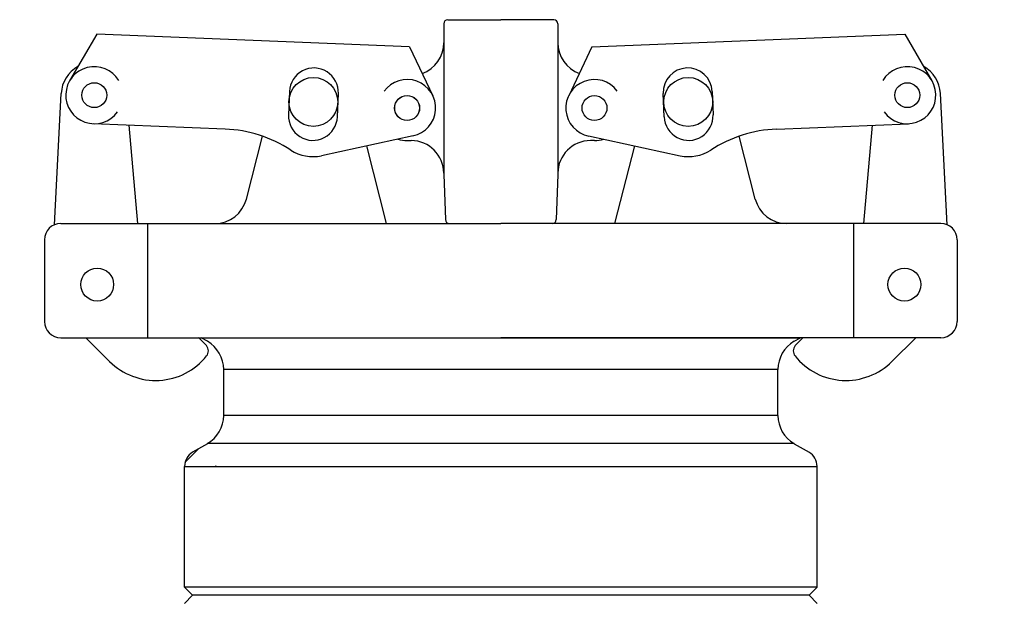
# Model space of a CAD drawing. Extents: x -169 to 6736, y -208 to 3022.
# Tile 239 of 256: x 1562.47 to 1570.02, y 976.58 to 981.03. Entities that reach past the tile are written whole.
import ezdxf

# ---------------------------------------------------------------- set-up
doc = ezdxf.new("R2010")
doc.units = 0
doc.header["$MEASUREMENT"] = 0
doc.header["$PDSIZE"] = 1
doc.layers.get('DEFPOINTS').update_dxf_attribs({"linetype": 'CONTINUOUS'})
for name, color, linetype in [('DIM', 3, 'CONTINUOUS'), ('FILL-CAP', 1, 'CONTINUOUS'), ('SWIVEL-ADAPTOR', 1, 'CONTINUOUS')]:
    doc.layers.add(name, color=color, linetype=linetype)
doc.styles.add('SIMPLEX', font='simplex')
doc.dimstyles.new('DIM64', dxfattribs={"dimscale": 64, "dimtxt": 0.09375, "dimasz": 0.09375, "dimexe": 0.0625, "dimexo": 0.0625, "dimgap": 0.046875, "dimtad": 1, "dimdec": 4, "dimzin": 3, "dimdsep": 46, "dimlunit": 4, "dimtxsty": 'SIMPLEX', "dimcen": 0, "dimclrd": 256, "dimclre": 256, "dimclrt": 256, "dimadec": 0, "dimazin": 0, "dimtfac": 1, "dimtdec": 4, "dimtmove": 0, "dimatfit": 3, "dimfxl": 1, "dimfrac": 2, "dimtolj": 1, "dimtzin": 0, "dimarcsym": 0})

# ---------------------------------------------------------------- blocks, each defined once
blk = doc.blocks.new('*D109')
at = {"layer": 'DEFPOINTS', "color": 0, "transparency": 16777216}
for p in [(1368.5861, 978.296), (2031.8114, 978.0147), (1368.5861, 700.5233)]:
    blk.add_point(p, dxfattribs=at)
at = {"layer": 'DIM', "lineweight": -2, "transparency": 16777216}
for p, q in [((1368.5861, 974.296), (1368.5861, 696.5233)), ((2031.8114, 974.0147), (2031.8114, 696.5233)), ((2025.8114, 700.5233), (1374.5861, 700.5233))]:
    blk.add_line(p, q, dxfattribs=at)
at = {"layer": 'DIM', "transparency": 16777216}
for points in [[(1374.5861, 701.5233), (1374.5861, 699.5233), (1368.5861, 700.5233)], [(2025.8114, 701.5233), (2025.8114, 699.5233), (2031.8114, 700.5233)]]:
    blk.add_solid(points, dxfattribs=at)
at = {"layer": 'DIM', "transparency": 16777216, "insert": (1700.1988, 708.0947), "char_height": 6, "attachment_point": 5, "style": 'SIMPLEX'}
blk.add_mtext('\\A1;55\'-3 1/4" (F.V. TANK SLAB)', dxfattribs=at)

msp = doc.modelspace()

# ---------------------------------------------------------------- linework, layer by layer
at = {"layer": 'FILL-CAP', "linetype": 'Continuous'}
for p, q in [((1565.72342, 980.99503), (1565.72342, 980.84928)), ((1565.75467, 981.02628), (1566.16092, 981.02628)), ((1566.56717, 981.02628), (1566.16092, 981.02628)), ((1566.59842, 980.99503), (1566.59842, 980.84928)), ((1563.06234, 980.91615), (1562.854, 980.55772)), ((1565.46157, 980.81767), (1563.06234, 980.91615)), ((1566.86027, 980.81767), (1569.2595, 980.91615)), ((1569.2595, 980.91615), (1569.46784, 980.55772)), ((1565.46157, 980.81767), (1565.63984, 980.44338)), ((1565.72342, 980.84928), (1565.72342, 979.84928)), ((1566.59842, 980.84928), (1566.59842, 979.83878)), ((1566.86027, 980.81767), (1566.682, 980.44338)), ((1562.7382, 979.45431), (1562.7892, 980.46119)), ((1564.5403, 980.47642), (1564.53292, 980.29657)), ((1564.9076, 980.28119), (1564.91499, 980.46104)), ((1567.41424, 980.28119), (1567.40685, 980.46104)), ((1567.78154, 980.47642), (1567.78892, 980.29657)), ((1569.58364, 979.45431), (1569.53264, 980.46119)), ((1564.04676, 980.18766), (1563.03415, 980.22923)), ((1563.37587, 979.46378), (1563.30998, 980.2179)), ((1568.27508, 980.18766), (1569.28769, 980.22923)), ((1568.94597, 979.46378), (1569.01186, 980.2179)), ((1564.20946, 979.65154), (1564.3333, 980.13334)), ((1565.48849, 980.13549), (1564.78608, 979.9839)), ((1566.83335, 980.13549), (1567.53576, 979.9839)), ((1568.11239, 979.65154), (1567.98854, 980.13334)), ((1565.28545, 979.46454), (1565.13272, 980.05871)), ((1565.44242, 980.09928), (1565.47342, 980.09928)), ((1566.87942, 980.09928), (1566.84842, 980.09928)), ((1567.03639, 979.46454), (1567.18912, 980.05871)), ((1565.72342, 979.84928), (1565.72342, 979.83878)), ((1565.72342, 979.83878), (1565.73546, 979.49394)), ((1566.59842, 979.83878), (1566.58638, 979.49394)), ((1566.59842, 979.84928), (1566.59842, 979.83878)), ((1562.78592, 979.46378), (1563.96733, 979.46378)), ((1563.45342, 978.58878), (1563.45342, 979.46378)), ((1563.96733, 979.46378), (1566.16092, 979.46378)), ((1568.35451, 979.46378), (1566.16092, 979.46378)), ((1569.53592, 979.46378), (1568.35451, 979.46378)), ((1568.86842, 978.58878), (1568.86842, 979.46378)), ((1562.66092, 979.33878), (1562.66092, 978.71378)), ((1569.66092, 979.33878), (1569.66092, 978.71378)), ((1562.78592, 978.58878), (1566.16092, 978.58878)), ((1562.97809, 978.58878), (1563.16095, 978.40666)), ((1569.53592, 978.58878), (1566.16092, 978.58878)), ((1569.34375, 978.58878), (1569.16089, 978.40666))]:
    msp.add_line(p, q, dxfattribs=at)
at = {"layer": 'FILL-CAP', "color": 7, "linetype": 'Continuous'}
for centre, radius in [((1564.72342, 980.39578), 0.1875), ((1567.59842, 980.39578), 0.1875), ((1563.04312, 980.44779), 0.0955), ((1569.27872, 980.44779), 0.0955), ((1565.44242, 980.34928), 0.0955), ((1566.87942, 980.34928), 0.0955), ((1563.06542, 978.99578), 0.126), ((1569.25642, 978.99578), 0.126)]:
    msp.add_circle(centre, radius, dxfattribs=at)
at = {"layer": 'FILL-CAP', "linetype": 'Continuous'}
msp.add_circle((1565.44242, 980.34928), 0.096, dxfattribs=at)
for centre, radius, start, end in [((1565.75467, 980.99503), 0.03125, 90, 180), ((1566.56717, 980.99503), 0.03125, 0, 90), ((1565.47342, 980.84928), 0.25, 289.892293, 0), ((1566.84842, 980.84928), 0.25, 180, 250.107707), ((1563.03888, 980.44854), 0.25, 119.01975, 177.100106), ((1563.04319, 980.44779), 0.2188, 31.207475, 324.090131), ((1569.27865, 980.44779), 0.2188, 215.909869, 148.792525), ((1569.28296, 980.44854), 0.25, 2.899894, 60.98025), ((1565.44242, 980.34928), 0.2187, 281.860503, 144.076614), ((1566.87817, 980.34921), 0.2187, 36.599886, 258.815997), ((1564.00575, 979.1885), 1, 57.003012, 87.64961), ((1568.31609, 979.1885), 1, 92.35039, 122.996988), ((1565.44242, 980.34928), 0.25, 253.199633, 269.999877), ((1565.47342, 979.84928), 0.25, 0, 90), ((1566.84842, 979.84928), 0.25, 90, 180), ((1566.87942, 980.34928), 0.25, 270.000123, 286.800367), ((1564.72026, 980.28888), 0.312, 237.003012, 282.178318), ((1567.60158, 980.28888), 0.312, 257.821682, 302.996988), ((1563.96733, 979.71378), 0.25, 270, 345.58427), ((1568.35451, 979.71378), 0.25, 194.41573, 270), ((1562.78592, 979.33878), 0.125, 90, 180), ((1565.76669, 979.49503), 0.03125, 182, 270), ((1566.55515, 979.49503), 0.03125, 270, 358), ((1569.53592, 979.33878), 0.125, 0, 90), ((1562.78592, 978.71378), 0.125, 180, 270), ((1569.53592, 978.71378), 0.125, 270, 0), ((1563.52399, 978.20202), 0.5, 40.753152, 50.670514), ((1568.79785, 978.20202), 0.5, 129.329486, 139.246848), ((1563.85541, 978.48762), 0.0625, 321.339848, 40.753152), ((1568.46643, 978.48762), 0.0625, 139.246848, 218.660152), ((1563.51378, 978.76093), 0.5, 225.115836, 321.339848), ((1568.80806, 978.76093), 0.5, 218.660152, 314.884164)]:
    msp.add_arc(centre, radius, start, end, dxfattribs=at)
at = {"layer": 'FILL-CAP', "color": 1, "linetype": 'Continuous'}
for centre, start, end in [((1564.72764, 980.46873), 357.64961, 177.64961), ((1567.5942, 980.46873), 2.35039, 182.35039), ((1564.72026, 980.28888), 177.64961, 357.649627), ((1567.60158, 980.28888), 182.350373, 2.35039)]:
    msp.add_arc(centre, 0.1875, start, end, dxfattribs=at)
at = {"layer": 'SWIVEL-ADAPTOR', "linetype": 'Continuous'}
for p, q in [((1563.91092, 978.56135), (1563.86362, 978.58878)), ((1563.91092, 978.56135), (1563.86362, 978.58878)), ((1563.91092, 978.56135), (1563.86362, 978.58878)), ((1563.91092, 978.56135), (1563.86362, 978.58878)), ((1563.86362, 978.58878), (1568.45822, 978.58878)), ((1568.41092, 978.56135), (1568.45822, 978.58878)), ((1568.41092, 978.56135), (1568.45822, 978.58878)), ((1568.41092, 978.56135), (1568.45822, 978.58878)), ((1568.41092, 978.56135), (1568.45822, 978.58878)), ((1564.03592, 977.99297), (1564.03592, 978.345)), ((1564.03592, 977.99297), (1564.03592, 978.345)), ((1568.28592, 977.99297), (1568.28592, 978.345)), ((1568.28592, 977.99297), (1568.28592, 978.345)), ((1563.73838, 977.6324), (1563.84254, 977.7371)), ((1563.91092, 977.77609), (1563.79714, 977.71039)), ((1563.91092, 977.77609), (1563.79714, 977.71039)), ((1568.41092, 977.77609), (1568.5247, 977.71039)), ((1568.41092, 977.77609), (1568.5247, 977.71039)), ((1563.73464, 976.67727), (1563.73464, 977.60248)), ((1563.73464, 976.67727), (1563.73464, 977.60248)), ((1563.97342, 977.60783), (1563.97823, 977.60783)), ((1563.97342, 977.60783), (1563.97823, 977.60783)), ((1568.5872, 976.67727), (1568.5872, 977.60248)), ((1568.5872, 976.67727), (1568.5872, 977.60248)), ((1563.73464, 976.67727), (1563.79714, 976.61477)), ((1568.5872, 976.67727), (1568.5247, 976.61477)), ((1563.79714, 976.61477), (1563.73464, 976.55227)), ((1568.5247, 976.61477), (1568.5872, 976.55227))]:
    msp.add_line(p, q, dxfattribs=at)
at = {"layer": 'SWIVEL-ADAPTOR', "color": 7}
for p, q in [((1568.28539, 978.345), (1564.03539, 978.345)), ((1568.28539, 977.99297), (1564.03485, 977.99297)), ((1568.41098, 977.77674), (1563.90979, 977.77674)), ((1563.7341, 977.60248), (1568.58667, 977.60248)), ((1568.5872, 976.67727), (1563.73464, 976.67727))]:
    msp.add_line(p, q, dxfattribs=at)
at = {"layer": 'SWIVEL-ADAPTOR'}
msp.add_line((1568.5247, 976.61477), (1563.79714, 976.61477), dxfattribs=at)
at = {"layer": 'SWIVEL-ADAPTOR', "linetype": 'Continuous'}
for centre, radius, start, end in [((1563.78592, 978.345), 0.24947, 0, 59.981633), ((1563.78592, 978.345), 0.24947, 0, 59.981633), ((1568.53592, 978.345), 0.24947, 120.018367, 180), ((1568.53592, 978.345), 0.24947, 120.018367, 180), ((1563.78592, 977.99297), 0.24947, 299.91219, 0), ((1563.78592, 977.99297), 0.24947, 299.91219, 0), ((1568.53592, 977.99297), 0.24947, 180, 240.08781), ((1568.53592, 977.99297), 0.24947, 180, 240.08781), ((1563.85964, 977.60248), 0.12447, 120.079762, 180), ((1563.85964, 977.60248), 0.12447, 120.079762, 180), ((1568.4622, 977.60248), 0.12447, 0, 59.920238), ((1568.4622, 977.60248), 0.12447, 0, 59.920238)]:
    msp.add_arc(centre, radius, start, end, dxfattribs=at)

# ---------------------------------------------------------------- dimensions: what is measured, and where the dimension line sits
at = {"layer": 'DIM'}
dim = msp.add_linear_dim(base=(1368.58612, 700.52328), p1=(2031.81144, 978.01471), p2=(1368.58612, 978.29596), angle=180, text='<> (F.V. TANK SLAB)', dimstyle='DIM64', dxfattribs=at)
dim.commit()
dim.dimension.update_dxf_attribs({"geometry": '*D109', "text_midpoint": (1700.19878, 708.09471)})

doc.saveas('drawing.dxf')
